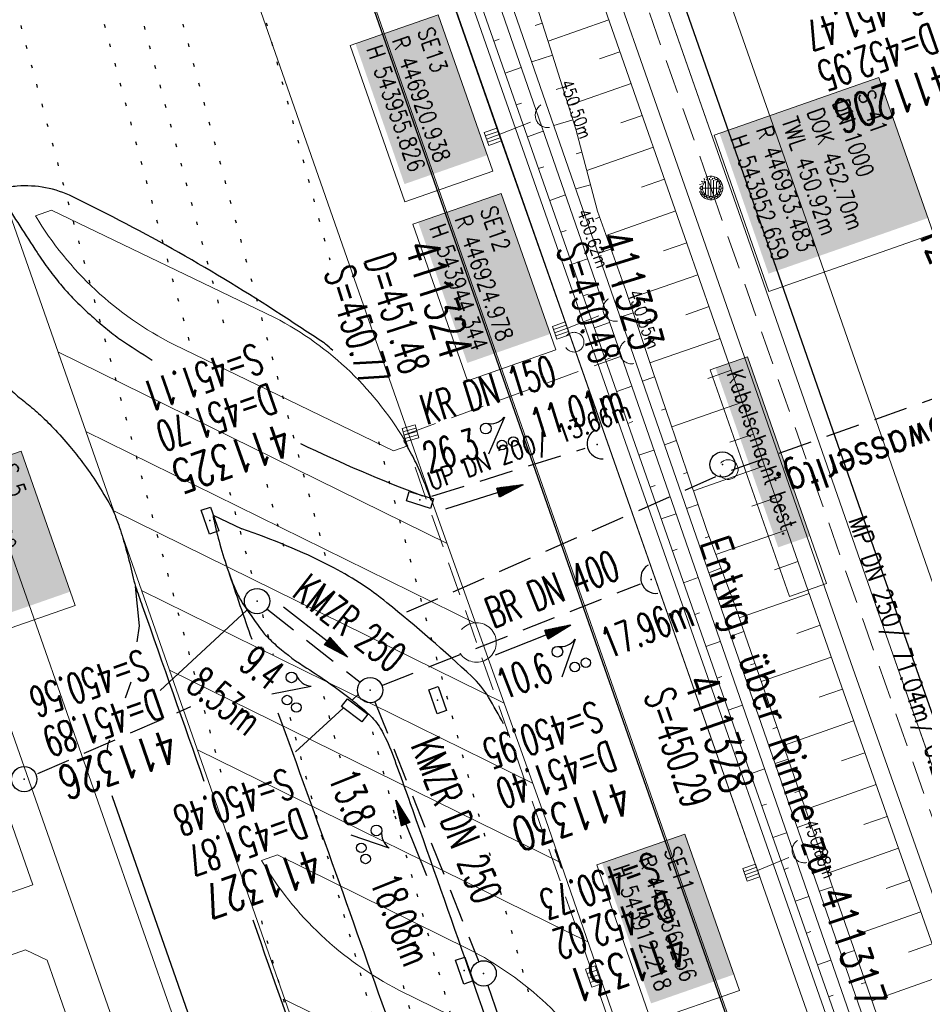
# Model space of a CAD drawing. Extents: x 446577 to 447240, y 443630 to 444842.
# Tile 18 of 71: x 446893 to 446946, y 443904 to 443962. Entities that reach past the tile are written whole.
import ezdxf
from ezdxf.enums import TextEntityAlignment as Align

# ---------------------------------------------------------------- set-up
doc = ezdxf.new("R2010")
doc.units = 0
doc.header["$LTSCALE"] = 2
doc.header["$MEASUREMENT"] = 0
for name, pattern in [('AUSGEZOGEN', [0]), ('GESTRICH-X2', [1.5, 1, -0.5]), ('PUNKTX2_STR', [0.6, 0.1, -0.5])]:
    doc.linetypes.add(name, pattern=pattern)
doc.layers.get('0').update_dxf_attribs({"linetype": 'AUSGEZOGEN'})
for name, color, linetype in [('Bahnachse', 7, 'CONTINUOUS'), ('Beschriftung', 7, 'CONTINUOUS'), ('FBR', 8, 'CONTINUOUS'), ('Gleisachsen', 7, 'CONTINUOUS'), ('GLOBAL', 7, 'CONTINUOUS'), ('Hintergrund', 7, 'CONTINUOUS'), ('Hintergrundplan', 7, 'CONTINUOUS'), ('Ingenieurbauwerke', 15, 'CONTINUOUS'), ('KANAL', 7, 'GESTRICH-X2'), ('PFEIL', 7, 'CONTINUOUS'), ('SCHACHTNR', 6, 'CONTINUOUS'), ('SCHLITZRINNE', 8, 'AUSGEZOGEN'), ('SCHMUTZWASSER', 30, 'GESTRICH-X2'), ('SCHRIFT', 7, 'AUSGEZOGEN'), ('SCHSYMBOL', 7, 'AUSGEZOGEN'), ('STRASSE', 8, 'CONTINUOUS'), ('TEXTO', 4, 'CONTINUOUS'), ('TEXTU', 4, 'CONTINUOUS')]:
    doc.layers.add(name, color=color, linetype=linetype)
doc.styles.add('11', font='txt_____.ttf', dxfattribs={"width": 0.8, "height": 1})
doc.styles.add('6', font='txt_____.ttf', dxfattribs={"width": 0.8, "height": 1})
doc.styles.add('8', font='txt_____.ttf', dxfattribs={"width": 0.8, "height": 1})
doc.styles.add('ROMANS', font='romans.shx', dxfattribs={"width": 0.8})

# ---------------------------------------------------------------- blocks, each defined once
blk = doc.blocks.new('30')
at = {"color": 0}
for p, q in [((-0.75, -0.29), (-0.75, 0.293)), ((-0.75, 0.293), (0.753, 0.293)), ((0.753, 0.293), (0.753, -0.29)), ((0.753, -0.29), (-0.75, -0.29))]:
    blk.add_line(p, q, dxfattribs=at)
blk.add_point((0, 0), dxfattribs=at)
blk = doc.blocks.new('42')
at = {"color": 0}
blk.add_arc((-0.025, -0.311), 0.91, 12.5363, 167.4637, dxfattribs=at)
blk.add_point((0, 0), dxfattribs=at)
blk = doc.blocks.new('PROM')
blk.add_line((1.566, 1.817), (0.019, 0.015))
for centre, radius in [((0.317, 1.51), 0.317), ((0.943, 0.291), 0.283), ((1.645, 0.287), 0.283)]:
    blk.add_circle(centre, radius)
blk.add_arc((0.992, 2.682), 1.033, 239.14139, 303.35492)
blk = doc.blocks.new('PFEIL2')
at = {"color": 0}
for p, q in [((0.88, 0.002), (-2.401, -0.012)), ((0.881, -0.271), (0.879, 0.276)), ((0.879, 0.276), (2.429, 0.009)), ((0.911, 0.27), (0.879, 0.265)), ((0.965, 0.261), (0.879, 0.246)), ((1.019, 0.252), (0.879, 0.228)), ((1.073, 0.242), (0.879, 0.209)), ((1.127, 0.233), (0.879, 0.191)), ((1.181, 0.224), (0.879, 0.172)), ((1.235, 0.214), (0.879, 0.154)), ((1.289, 0.205), (0.879, 0.135)), ((1.343, 0.196), (0.879, 0.117)), ((1.397, 0.187), (0.879, 0.098)), ((1.451, 0.177), (0.879, 0.08)), ((1.505, 0.168), (0.879, 0.061)), ((1.559, 0.159), (0.88, 0.043)), ((1.613, 0.149), (0.88, 0.024)), ((1.668, 0.14), (0.88, 0.006)), ((1.722, 0.131), (0.88, -0.013)), ((1.776, 0.121), (0.88, -0.031)), ((1.83, 0.112), (0.88, -0.05)), ((1.884, 0.103), (0.88, -0.068)), ((1.938, 0.094), (0.88, -0.087)), ((1.992, 0.084), (0.88, -0.105)), ((2.046, 0.075), (0.88, -0.124)), ((2.1, 0.066), (0.88, -0.142)), ((2.154, 0.056), (0.88, -0.161)), ((2.208, 0.047), (0.88, -0.179)), ((2.262, 0.038), (0.881, -0.198)), ((2.316, 0.029), (0.881, -0.216)), ((2.37, 0.019), (0.881, -0.235)), ((2.424, 0.01), (0.881, -0.253)), ((2.429, 0.009), (0.881, -0.271))]:
    blk.add_line(p, q, dxfattribs=at)
blk = doc.blocks.new('GST')
at = {"color": 0}
blk.add_circle((0, 0), 0.75, dxfattribs=at)
blk.add_point((0, 0), dxfattribs=at)
blk = doc.blocks.new('10')
blk.add_blockref('GST', (0, 0))
blk = doc.blocks.new('17')
blk.add_lwpolyline([(-0.755, -1.218), (0.748, -1.218), (0.748, -1.801), (-0.755, -1.801)], close=True)
blk.add_blockref('GST', (0, 0))
blk = doc.blocks.new('Schacht')
at = {"color": 18, "lineweight": 9, "true_color": 0x000000}
blk.add_circle((0, 0), 0.779, dxfattribs=at)
blk = doc.blocks.new('SK-quadrat Rand')
at = {"color": 18, "lineweight": 9, "true_color": 0x000000}
for p, q in [((-0.4, 0.8), (-0.4, 0)), ((-0.4, 0.8), (0.4, 0.8)), ((-0.2, 0.8), (-0.2, 0)), ((0, 0.8), (0, 0)), ((0.2, 0.8), (0.2, 0)), ((0.4, 0.8), (0.4, 0)), ((-0.4, 0), (0.4, 0))]:
    blk.add_line(p, q, dxfattribs=at)
blk = doc.blocks.new('SK-rechteck Mitt')
at = {"color": 18, "lineweight": 9, "true_color": 0x000000}
for p, q in [((-0.375, 0.2), (-0.375, -0.2)), ((-0.375, 0.2), (0.375, 0.2)), ((-0.1875, 0.2), (-0.1875, -0.2)), ((0, 0.2), (0, -0.2)), ((0.1875, 0.2), (0.1875, -0.2)), ((0.375, 0.2), (0.375, -0.2)), ((-0.375, -0.2), (0.375, -0.2))]:
    blk.add_line(p, q, dxfattribs=at)
blk = doc.blocks.new('Ein-_Auslauf')
at = {"color": 18, "lineweight": 9, "true_color": 0x000000}
blk.add_lwpolyline([(-0.700676, -0.583948, -0.816874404), (0.724419, -0.589597)], format="xyb", dxfattribs=at)
blk = doc.blocks.new('Muldenschacht')
at = {"color": 18, "lineweight": 9, "true_color": 0x000000}
for p, q in [((-0.215015, 0.669384), (-0.184082, 0.574183)), ((-0.096655, 0.595502), (-0.080293, 0.496748)), ((0.001513, 0.703679), (0.001513, 0.603579)), ((0.093794, 0.596447), (0.078414, 0.497536)), ((0.218041, 0.669384), (0.187109, 0.574183)), ((-0.599087, 0.002979), (-0.699187, 0.002979)), ((-0.569691, 0.188574), (-0.664892, 0.219507)), ((-0.492399, 0.083917), (-0.591181, 0.100105)), ((-0.484382, 0.356002), (-0.565365, 0.41484)), ((-0.444073, 0.230912), (-0.53319, 0.276499)), ((0.502013, 0.002979), (-0.498987, 0.002979)), ((0.474843, 0.165641), (-0.471817, 0.165641)), ((-0.350626, 0.358645), (-0.421053, 0.429778)), ((-0.351511, 0.488874), (-0.410348, 0.569857)), ((0.38186, 0.328304), (-0.378834, 0.328304)), ((-0.228204, 0.447647), (-0.274147, 0.536581)), ((0.001562, 0.503479), (0.001464, -0.497521)), ((0.271415, 0.539517), (0.226431, 0.450094)), ((0.413374, 0.569857), (0.354537, 0.488874)), ((0.425748, 0.42812), (0.355042, 0.357263)), ((0.447803, 0.22953), (0.537061, 0.27484)), ((0.568391, 0.41484), (0.487409, 0.356002)), ((0.4959, 0.080963), (0.594778, 0.096559)), ((0.572718, 0.188574), (0.667918, 0.219507)), ((0.602083, 0.008988), (0.702178, 0.00999)), ((-0.569691, -0.182617), (-0.664892, -0.21355)), ((-0.493148, -0.073251), (-0.59208, -0.088497)), ((-0.484382, -0.350045), (-0.565365, -0.408882)), ((-0.445326, -0.222488), (-0.534694, -0.267581)), ((0.474843, -0.159684), (-0.471817, -0.159684)), ((-0.352742, -0.35058), (-0.423593, -0.421292)), ((-0.351511, -0.482917), (-0.410348, -0.5639)), ((0.38186, -0.322346), (-0.378834, -0.322346)), ((-0.228006, -0.441793), (-0.273909, -0.530747)), ((-0.184082, -0.568226), (-0.215015, -0.663427)), ((-0.079489, -0.490923), (-0.095689, -0.589704)), ((0.079714, -0.491374), (0.095355, -0.590245)), ((0.187109, -0.568226), (0.218041, -0.663427)), ((0.271696, -0.533418), (0.226665, -0.444019)), ((0.354537, -0.482917), (0.413374, -0.5639)), ((0.426841, -0.421069), (0.355953, -0.350395)), ((0.446654, -0.225822), (0.535682, -0.271583)), ((0.487409, -0.350045), (0.568391, -0.408882)), ((0.496174, -0.073247), (0.595107, -0.088493)), ((0.572718, -0.182617), (0.667918, -0.21355)), ((0.001513, -0.597621), (0.001513, -0.697721))]:
    blk.add_line(p, q, dxfattribs=at)
for radius in [0.7007, 0.6006, 0.5005]:
    blk.add_circle((0.001513, 0.002979), radius, dxfattribs=at)

msp = doc.modelspace()

# ---------------------------------------------------------------- linework, layer by layer
at = {"layer": 'Bahnachse', "linetype": 'PUNKTX2_STR'}
for p, q in [((446897.613, 443970.97), (446905.063, 443943.165)), ((446907.371, 443934.549), (446908.447, 443930.532)), ((446910.734, 443921.999), (446911.765, 443918.15)), ((446915.451, 443904.836), (446923.554, 443875.95))]:
    msp.add_line(p, q, dxfattribs=at)
at = {"layer": 'Beschriftung', "color": 18, "lineweight": 9, "true_color": 0x000000}
for points in [[(446917.538, 443962.373), (446920.775, 443953.106), (446915.552, 443951.281), (446912.314, 443960.549), (446917.538, 443962.373)], [(446943.644, 443958.648), (446946.881, 443949.38), (446937.126, 443945.973), (446933.889, 443955.24), (446943.644, 443958.648)], [(446921.261, 443951.776), (446924.498, 443942.509), (446919.275, 443940.684), (446916.037, 443949.952), (446921.261, 443951.776)], [(446935.861, 443942.089), (446940.55, 443928.667), (446938.347, 443927.898), (446933.658, 443941.32), (446935.861, 443942.089)], [(446892.825, 443936.508), (446896.019, 443927.366), (446886.264, 443923.959), (446883.07, 443933.101), (446892.825, 443936.508)], [(446932.15, 443913.82), (446935.387, 443904.553), (446930.163, 443902.728), (446926.926, 443911.996), (446932.15, 443913.82)]]:
    msp.add_lwpolyline(points, close=True, dxfattribs=at)
at = {"layer": 'FBR'}
for points in [[(446906.283, 444163.064, 0.003557), (446913.219, 444136.335, 0.004717), (446918.783, 444116.265, 0.000024), (446923.206, 444100.879, 0.003676), (446923.236, 444100.778, 0.000171), (446925.25, 444094.15, 0.000048), (446932.443, 444070.518, 0.000065), (446938.908, 444049.294, 0.003486), (446939.03, 444048.902, 0.003745), (446939.222, 444048.317, 0.000068), (446950.069, 444016.112, 0.000011), (446956.461, 443997.144, 0.001698), (446956.504, 443997.019, 0.000349), (446956.714, 443996.41, 0.000013), (446962.54, 443979.58, 0.000005), (446967.365, 443965.643, 0.00002), (446968.622, 443962.013, 0.001124), (446976.568, 443939.234, -0.000431), (446996.335, 443882.82)], [(446925.215, 444042.892, 0.0017), (446930.243, 444027.436, 0.003935), (446936.907, 444007.707, 0.000126), (446946.647, 443979.626, 0.000195), (446952.953, 443961.485, 0.000026), (446968.558, 443916.655, 0.000443), (446969.471, 443914.039, 0.00013), (446975.672, 443896.342, -0.000046), (446981.167, 443880.67, -0.00001)], [(446892.223, 443940.113, 0.020227), (446893.008, 443939.446, -0.018977), (446893.847, 443938.738, -0.017488), (446894.727, 443937.877, -0.014667), (446895.709, 443936.785, -0.017448), (446896.455, 443935.839, -0.013756), (446897.325, 443934.583, -0.017608), (446898.099, 443933.3, -0.035159), (446898.417, 443932.62, -0.015015), (446898.697, 443931.822, -0.009743), (446899.066, 443930.573, -0.013189), (446899.415, 443929.157, 0.02745), (446899.602, 443928.482, 0.003274), (446899.997, 443927.335, 0.000024), (446903.648, 443916.955, 0.000142)], [(446911.284, 443942.472, 0.010796), (446910.847, 443942.857, 0.029271), (446910.726, 443942.947, 0.001472), (446908.222, 443944.589, 0.031019), (446895.873, 443951.583, 0.133381), (446892.576, 443952.211, 0.057165), (446891.664, 443952.034, 0.409789), (446891.593, 443951.901, 0.054945), (446891.793, 443951.427, 0.015405), (446892.735, 443949.859, 0.001115), (446893.757, 443948.278, 0.006258), (446893.943, 443947.999, 0.012458), (446894.643, 443947.03, 0.014021), (446895.31, 443946.204, 0.018363), (446895.939, 443945.52, 0.012859), (446896.897, 443944.601, 0.011664), (446897.716, 443943.889, 0.011059), (446898.613, 443943.178, 0.018655), (446898.699, 443943.117, 0.000445), (446900.577, 443941.907, 0.027772)], [(446909.369, 443936.961, 0.020469), (446916.603, 443933.856)], [(446917.117, 443933.584, 0.016319), (446916.401, 443935.413, 0.027394), (446915.88, 443936.461, 0.001357), (446915.489, 443937.146, 0.021818)], [(446904.187, 443932.717, 0.002502), (446904.221, 443932.481, 0.018117), (446904.227, 443932.449, 0.013937), (446904.597, 443930.992, 0.012403), (446905.098, 443929.378, 0.00285), (446906.481, 443925.362, -0.002156)], [(446921.404, 443920.348, 0.011653), (446920.513, 443921.932, 0.071691), (446919.532, 443923.147, 0.016707), (446914.498, 443927.52, 0.052871), (446911.116, 443929.717, 0.037612), (446905.892, 443931.897)], [(446905.098, 443929.378, 0.025468), (446905.633, 443928.057, 0.041972), (446906.063, 443927.305, 0.006944), (446907.076, 443925.878, 0.034156), (446907.305, 443925.606, 0.011276), (446907.657, 443925.257, 0.011021), (446908.033, 443924.917, 0.038488), (446909.751, 443923.646, -0.02626), (446912.312, 443921.847, -0.007183), (446913.048, 443921.253, -0.013642), (446913.422, 443920.924, -0.071228), (446914.099, 443920.088, -0.046755), (446914.802, 443918.612, -0.002754), (446916.007, 443915.267, -0.000977), (446919.331, 443905.818, 0.000001), (446922.499, 443896.756, 0.000003), (446925.908, 443887.005, 0.000075), (446930.593, 443873.612, -0.000007), (446930.629, 443873.507, -0.041036)], [(446908.036, 443921.012, -0.002085), (446914.822, 443902.04, -0.000356), (446925.144, 443872.73, -0.005768)], [(446924.858, 443911.775, 0.000118), (446924.463, 443912.913, 0.025648)], [(446906.542, 443908.728, 0.00005), (446914.046, 443887.41, 0.000142), (446919.501, 443871.93, -0.002446)]]:
    msp.add_lwpolyline(points, format="xyb", dxfattribs=at)
for points in [[(446940.828, 443885.326), (446925.765, 443928.32), (446907.604, 443980.159), (446901.814, 443996.775)], [(446899.698, 443925.2), (446899.827, 443926.16), (446899.602, 443928.482)], [(446899.003, 443921.886), (446899.33, 443922.836)], [(446897.919, 443918.739), (446897.968, 443919.158), (446898.064, 443919.403)], [(446910.106, 443882.099), (446898.23, 443916.033), (446898.216, 443916.093)]]:
    msp.add_lwpolyline(points, dxfattribs=at)
at = {"layer": 'FBR', "flags": 128}
for points in [[(446922.792, 443989.681), (446926.871, 443977.886), (446931.015, 443966.084), (446935.147, 443954.264), (446939.223, 443942.585), (446943.33, 443930.794), (446947.457, 443919.088), (446951.592, 443907.277), (446954.489, 443899.038)], [(446904.187, 443932.717), (446905.892, 443931.897)]]:
    msp.add_lwpolyline(points, dxfattribs=at)
at = {"layer": 'Gleisachsen', "color": 8, "linetype": 'PUNKTX2_STR'}
for p, q in [((446889.972, 444008.181), (446910.865, 443930.204)), ((446885.625, 444007.016), (446902.862, 443942.686)), ((446905.166, 443934.086), (446906.679, 443928.439)), ((446907.11, 443926.829), (446907.747, 443924.454)), ((446908.743, 443920.737), (446910.624, 443913.716)), ((446913.63, 443919.882), (446914.97, 443914.881))]:
    msp.add_line(p, q, dxfattribs=at)
at = {"layer": 'Gleisachsen', "color": 8, "linetype": 'PUNKTX2_STR', "flags": 128}
for points in [[(446914.963, 443914.906), (446918.627, 443901.847)], [(446910.631, 443913.691), (446922.236, 443872.318), (446922.948, 443869.781)]]:
    msp.add_lwpolyline(points, dxfattribs=at)
at = {"layer": 'GLOBAL', "color": 92, "lineweight": 9, "true_color": 0x00b400}
msp.add_polyline3d([(446936.465, 443911.661, 451.406), (446925.168, 443943.82, 0), (446921.128, 443955.302, 451.048), (446917.112, 443966.787, 450.955), (446913.407, 443977.381, 450.876), (446909.427, 443988.759, 450.797), (446905.663, 443999.469, 450.709), (446901.523, 444011.244, 450.639), (446895.884, 444044.616, 451.449)], dxfattribs=at)
at = {"layer": 'Hintergrund', "color": 254, "lineweight": 18, "true_color": 0xcccccc}
for p, q in [((446879.918, 443985.394), (446931.835, 443837.316)), ((446927.645, 443962.067), (446924.041, 443960.806)), ((446923.7, 443961.872), (446923.274, 443961.736)), ((446881.539, 443960.923), (446926.816, 443831.687)), ((446920.835, 443960.803), (446921.155, 443960.915)), ((446928.306, 443960.179), (446927.085, 443959.752)), ((446924.307, 443959.966), (446923.076, 443959.58)), ((446921.496, 443958.915), (446922.449, 443959.249)), ((446924.906, 443958.058), (446924.515, 443957.935)), ((446928.966, 443958.291), (446925.242, 443956.989)), ((446922.158, 443957.028), (446922.474, 443957.139)), ((446925.505, 443956.15), (446924.387, 443955.799)), ((446929.626, 443956.403), (446928.357, 443955.959)), ((446922.819, 443955.14), (446923.761, 443955.47)), ((446930.286, 443954.515), (446926.332, 443953.133)), ((446926.043, 443954.224), (446925.704, 443954.134)), ((446923.48, 443953.253), (446923.792, 443953.362)), ((446930.947, 443952.628), (446929.58, 443952.15)), ((446926.555, 443952.291), (446925.685, 443952.06)), ((446924.142, 443951.365), (446925.072, 443951.691)), ((446927.099, 443950.367), (446926.853, 443950.28)), ((446931.607, 443950.74), (446927.48, 443949.296)), ((446924.803, 443949.478), (446925.111, 443949.586)), ((446927.769, 443948.483), (446927.018, 443948.216)), ((446932.267, 443948.852), (446930.895, 443948.372)), ((446925.464, 443947.59), (446926.383, 443947.912)), ((446932.925, 443946.963), (446928.809, 443945.528)), ((446928.439, 443946.598), (446928.184, 443946.508)), ((446926.126, 443945.703), (446926.43, 443945.809)), ((446933.584, 443945.075), (446932.203, 443944.593)), ((446929.083, 443944.705), (446928.324, 443944.452)), ((446926.787, 443943.815), (446927.694, 443944.133)), ((446929.716, 443942.808), (446929.47, 443942.726)), ((446934.242, 443943.186), (446930.074, 443941.733)), ((446894.994, 443942.393), (446918.066, 443931.035)), ((446927.448, 443941.928), (446927.749, 443942.033)), ((446930.352, 443940.911), (446929.638, 443940.665)), ((446934.9, 443941.298), (446933.507, 443940.812)), ((446928.11, 443940.04), (446929.005, 443940.354)), ((446935.559, 443939.409), (446931.373, 443937.95)), ((446931.004, 443939.021), (446930.767, 443938.939)), ((446928.771, 443938.153), (446929.067, 443938.257)), ((446896.647, 443937.678), (446919.754, 443926.303)), ((446936.217, 443937.52), (446934.818, 443937.033)), ((446914.878, 443936.523), (446915.729, 443936.831)), ((446931.656, 443937.13), (446930.949, 443936.886)), ((446929.432, 443936.265), (446930.316, 443936.575)), ((446932.297, 443935.236), (446932.066, 443935.158)), ((446936.875, 443935.632), (446932.658, 443934.162)), ((446930.094, 443934.378), (446930.386, 443934.48)), ((446932.934, 443933.34), (446932.258, 443933.113)), ((446937.534, 443933.743), (446936.121, 443933.251)), ((446898.3, 443932.963), (446921.442, 443921.571)), ((446930.755, 443932.49), (446931.627, 443932.796)), ((446938.192, 443931.855), (446933.986, 443930.389)), ((446933.585, 443931.449), (446933.364, 443931.365)), ((446931.416, 443930.603), (446931.705, 443930.704)), ((446938.85, 443929.966), (446937.465, 443929.483)), ((446934.293, 443929.578), (446933.578, 443929.308)), ((446932.077, 443928.715), (446932.938, 443929.017)), ((446899.953, 443928.248), (446923.13, 443916.839)), ((446939.509, 443928.078), (446935.378, 443926.638)), ((446935.001, 443927.708), (446934.745, 443927.611)), ((446932.739, 443926.828), (446933.024, 443926.928)), ((446935.649, 443925.816), (446934.882, 443925.55)), ((446940.167, 443926.189), (446938.785, 443925.707)), ((446933.4, 443924.94), (446934.249, 443925.238)), ((446940.825, 443924.301), (446936.677, 443922.854)), ((446901.607, 443923.533), (446924.783, 443912.124)), ((446936.304, 443923.927), (446936.049, 443923.838)), ((446934.061, 443923.053), (446934.342, 443923.151)), ((446941.488, 443922.414), (446940.104, 443921.926)), ((446936.96, 443922.037), (446936.193, 443921.771)), ((446934.723, 443921.165), (446935.56, 443921.459)), ((446942.152, 443920.527), (446937.992, 443919.062)), ((446937.616, 443920.148), (446937.36, 443920.059)), ((446935.384, 443919.278), (446935.661, 443919.375)), ((446903.26, 443918.818), (446926.407, 443907.423)), ((446938.271, 443918.258), (446937.504, 443917.992)), ((446942.817, 443918.641), (446941.427, 443918.151)), ((446936.045, 443917.39), (446936.871, 443917.68)), ((446943.482, 443916.755), (446939.303, 443915.282)), ((446938.927, 443916.369), (446938.671, 443916.28)), ((446936.707, 443915.503), (446936.98, 443915.599)), ((446944.146, 443914.868), (446942.751, 443914.376)), ((446939.582, 443914.479), (446938.815, 443914.213)), ((446937.368, 443913.615), (446938.182, 443913.901)), ((446944.811, 443912.982), (446940.615, 443911.503)), ((446940.238, 443912.59), (446939.982, 443912.501)), ((446938.029, 443911.728), (446938.299, 443911.822)), ((446940.893, 443910.7), (446940.126, 443910.434)), ((446945.476, 443911.096), (446944.074, 443910.602)), ((446938.691, 443909.84), (446939.493, 443910.122)), ((446941.549, 443908.811), (446941.293, 443908.722)), ((446946.14, 443909.209), (446941.926, 443907.724)), ((446939.352, 443907.953), (446939.617, 443908.046)), ((446946.805, 443907.323), (446945.397, 443906.827)), ((446885.529, 443904.31), (446893.079, 443906.955)), ((446893.079, 443906.955), (446894.354, 443906.342)), ((446942.204, 443906.921), (446941.437, 443906.655)), ((446894.354, 443906.342), (446896.472, 443900.291)), ((446940.013, 443906.065), (446940.804, 443906.343)), ((446947.469, 443905.437), (446943.237, 443903.945)), ((446942.86, 443905.032), (446942.604, 443904.943)), ((446940.674, 443904.178), (446940.936, 443904.27)), ((446908.455, 443904.001), (446931.512, 443892.649))]:
    msp.add_line(p, q, dxfattribs=at)
for points in [[(446900.4, 444054.638), (446903.779, 444043.697), (446911.695, 444019.287), (446919.609, 443995.868), (446927.249, 443973.805), (446935.598, 443949.929), (446944.354, 443924.81), (446951.042, 443905.828), (446961.567, 443875.758), (446970.281, 443850.953), (446977.156, 443831.141), (446984.963, 443808.896), (446986.454, 443804.637)], [(446897.056, 444053.605), (446900.442, 444042.641), (446908.372, 444018.187), (446916.297, 443994.735), (446923.943, 443972.654), (446932.294, 443948.774), (446941.051, 443923.653), (446947.74, 443904.668), (446958.264, 443874.6), (446966.976, 443849.799), (446973.851, 443829.987), (446981.661, 443807.737), (446983.15, 443803.481)], [(446898.011, 444053.9), (446901.395, 444042.943), (446909.321, 444018.501), (446917.243, 443995.058), (446924.887, 443972.983), (446933.238, 443949.104), (446941.995, 443923.984), (446948.684, 443905), (446959.208, 443874.931), (446967.921, 443850.129), (446974.795, 443830.317), (446982.604, 443808.068), (446984.094, 443803.812)], [(446893.025, 444031.887), (446895.882, 444030.513), (446969.598, 443820.112), (446967.911, 443816.68)], [(446914.116, 443942.279), (446916.908, 443934.338), (446917.26, 443933.295)], [(446917.26, 443933.295), (446923.887, 443914.717), (446933.958, 443885.571), (446939.25, 443870.335), (446945.45, 443852.689), (446946.949, 443848.355), (446951.404, 443835.683), (446958.188, 443816.242), (446958.62, 443815.011)]]:
    msp.add_lwpolyline(points, dxfattribs=at)
for points in [[(446890.939, 444034.995, -0.42086), (446890.708, 444035.656), (446891.162, 444035.815, -0.401798), (446898.37, 444032.55, -0.019269), (446898.518, 444032.135), (446901.858, 444021.384), (446903.381, 444016.626), (446904.951, 444011.886), (446906.569, 444007.16), (446944.261, 443898.514), (446957.371, 443860.723), (446959.01, 443855.999), (446960.653, 443851.278), (446962.3, 443846.557), (446963.949, 443841.837), (446965.602, 443837.119), (446967.259, 443832.401), (446971.826, 443819.399, -0.068029), (446972.95, 443813.906, -0.048999), (446972.821, 443809.861, 0.113451), (446973.74, 443800.844), (446974.005, 443800.128)], [(446887.998, 444035.855, -0.019083), (446889.67, 444031.608), (446966.999, 443810.897)], [(446887.998, 444035.855, 0.213062), (446891.618, 444032.564, -0.23303), (446895.405, 444028.849), (446968.148, 443821.225, -0.227664), (446967.574, 443816.061, 0.227694), (446966.999, 443810.897)], [(446973.349, 443799.885), (446973.08, 443800.61, -0.113568), (446972.127, 443809.952, 0.117419), (446971.165, 443819.167), (446966.599, 443832.169), (446964.942, 443836.887), (446963.288, 443841.606), (446961.639, 443846.326), (446959.992, 443851.047), (446958.349, 443855.769), (446956.71, 443860.493), (446943.6, 443898.284), (446905.907, 444006.932), (446904.288, 444011.662), (446902.715, 444016.409), (446901.19, 444021.173), (446897.85, 444031.928, 0.424353), (446891.428, 444035.166), (446890.939, 444034.995)], [(446972.327, 443799.54), (446971.817, 443801.014, -0.118953), (446970.944, 443810.837, 0.125853), (446970.139, 443820.08), (446895.836, 444032.155, 0.414457), (446892.006, 444033.994, -0.054822), (446891.651, 444033.929, -0.20187), (446890.439, 444034.34)], [(446922.662, 443965.119), (446924.185, 443960.355), (446925.683, 443955.582), (446926.968, 443950.734), (446928.644, 443946.023), (446930.225, 443941.279), (446931.855, 443936.553), (446933.447, 443931.812), (446935.218, 443927.135), (446935.546, 443926.113), (446945.027, 443898.784), (446958.137, 443860.993), (446959.776, 443856.269), (446961.419, 443851.547), (446963.066, 443846.826), (446964.715, 443842.106), (446965.694, 443839.315), (446966.531, 443837.444), (446968.269, 443832.754), (446974.976, 443814.041, -0.048938)], [(446925.266, 443836.113, 0.198918), (446923.735, 443837.824), (446921.575, 443838.863, -0.198913), (446920.045, 443840.575), (446880.221, 443954.239, -0.19891), (446880.349, 443956.531), (446881.39, 443958.695, 0.198722), (446881.518, 443960.987)], [(446915.726, 443936.83, 0.144445), (446907.838, 443944.433), (446894.615, 443950.788), (446893.672, 443950.451)], [(446893.673, 443950.451, 0.142623), (446901.859, 443942.833), (446914.878, 443936.523)], [(446907.068, 443912.246, 0.142623), (446915.207, 443904.578), (446926.517, 443899.009), (446927.466, 443899.346, 0.142623), (446919.33, 443907.006), (446908.012, 443912.578), (446907.067, 443912.247)]]:
    msp.add_lwpolyline(points, format="xyb", dxfattribs=at)
msp.add_lwpolyline([(446878.003, 443920.768), (446888.715, 443924.52), (446893.515, 443910.816), (446882.803, 443907.064), (446878.003, 443920.768)], close=True, dxfattribs=at)
at = {"layer": 'Hintergrundplan', "color": 254, "lineweight": 18, "true_color": 0xcccccc}
for p, q in [((446889.296, 444013.326), (446914.116, 443942.279)), ((446879.918, 443985.394), (446931.835, 443837.316)), ((446927.249, 443973.805), (446935.598, 443949.929)), ((446927.645, 443962.067), (446924.041, 443960.806)), ((446923.7, 443961.872), (446923.274, 443961.736)), ((446881.539, 443960.923), (446926.816, 443831.687)), ((446920.835, 443960.803), (446921.155, 443960.915)), ((446928.306, 443960.179), (446927.085, 443959.752)), ((446924.307, 443959.966), (446923.076, 443959.58)), ((446921.496, 443958.915), (446922.449, 443959.249)), ((446924.906, 443958.058), (446924.515, 443957.935)), ((446928.966, 443958.291), (446925.242, 443956.989)), ((446922.158, 443957.028), (446922.474, 443957.139)), ((446925.505, 443956.15), (446924.387, 443955.799)), ((446929.626, 443956.403), (446928.357, 443955.959)), ((446922.819, 443955.14), (446923.761, 443955.47)), ((446930.286, 443954.515), (446926.332, 443953.133)), ((446926.043, 443954.224), (446925.704, 443954.134)), ((446923.48, 443953.253), (446923.792, 443953.362)), ((446930.947, 443952.628), (446929.58, 443952.15)), ((446926.555, 443952.291), (446925.685, 443952.06)), ((446924.142, 443951.365), (446925.072, 443951.691)), ((446927.099, 443950.367), (446926.853, 443950.28)), ((446931.607, 443950.74), (446927.48, 443949.296)), ((446935.598, 443949.929), (446944.354, 443924.81)), ((446924.803, 443949.478), (446925.111, 443949.586)), ((446927.769, 443948.483), (446927.018, 443948.216)), ((446932.267, 443948.852), (446930.895, 443948.372)), ((446925.464, 443947.59), (446926.383, 443947.912)), ((446932.925, 443946.963), (446928.809, 443945.528)), ((446928.439, 443946.598), (446928.184, 443946.508)), ((446926.126, 443945.703), (446926.43, 443945.809)), ((446933.584, 443945.075), (446932.203, 443944.593)), ((446929.083, 443944.705), (446928.324, 443944.452)), ((446926.787, 443943.815), (446927.694, 443944.133)), ((446929.716, 443942.808), (446929.47, 443942.726)), ((446934.242, 443943.186), (446930.074, 443941.733)), ((446894.994, 443942.393), (446918.066, 443931.035)), ((446927.448, 443941.928), (446927.749, 443942.033)), ((446930.352, 443940.911), (446929.638, 443940.665)), ((446934.9, 443941.298), (446933.507, 443940.812)), ((446928.11, 443940.04), (446929.005, 443940.354)), ((446935.559, 443939.409), (446931.373, 443937.95)), ((446931.004, 443939.021), (446930.767, 443938.939)), ((446928.771, 443938.153), (446929.067, 443938.257)), ((446896.647, 443937.678), (446919.754, 443926.303)), ((446936.217, 443937.52), (446934.818, 443937.033)), ((446914.878, 443936.523), (446915.729, 443936.831)), ((446931.656, 443937.13), (446930.949, 443936.886)), ((446929.432, 443936.265), (446930.316, 443936.575)), ((446932.297, 443935.236), (446932.066, 443935.158)), ((446936.875, 443935.632), (446932.658, 443934.162)), ((446930.094, 443934.378), (446930.386, 443934.48)), ((446932.934, 443933.34), (446932.258, 443933.113)), ((446937.534, 443933.743), (446936.121, 443933.251)), ((446898.3, 443932.963), (446921.442, 443921.571)), ((446930.755, 443932.49), (446931.627, 443932.796)), ((446938.192, 443931.855), (446933.986, 443930.389)), ((446933.585, 443931.449), (446933.364, 443931.365)), ((446931.416, 443930.603), (446931.705, 443930.704)), ((446938.85, 443929.966), (446937.465, 443929.483)), ((446934.293, 443929.578), (446933.578, 443929.308)), ((446932.077, 443928.715), (446932.938, 443929.017)), ((446899.953, 443928.248), (446923.13, 443916.839)), ((446939.509, 443928.078), (446935.378, 443926.638)), ((446935.001, 443927.708), (446934.745, 443927.611)), ((446932.739, 443926.828), (446933.024, 443926.928)), ((446935.649, 443925.816), (446934.882, 443925.55)), ((446940.167, 443926.189), (446938.785, 443925.707)), ((446933.4, 443924.94), (446934.249, 443925.238)), ((446944.354, 443924.81), (446951.042, 443905.828)), ((446940.825, 443924.301), (446936.677, 443922.854)), ((446901.607, 443923.533), (446924.783, 443912.124)), ((446936.304, 443923.927), (446936.049, 443923.838)), ((446934.061, 443923.053), (446934.342, 443923.151)), ((446941.488, 443922.414), (446940.104, 443921.926)), ((446936.96, 443922.037), (446936.193, 443921.771)), ((446934.723, 443921.165), (446935.56, 443921.459)), ((446942.152, 443920.527), (446937.992, 443919.062)), ((446937.616, 443920.148), (446937.36, 443920.059)), ((446935.384, 443919.278), (446935.661, 443919.375)), ((446903.26, 443918.818), (446926.407, 443907.423)), ((446938.271, 443918.258), (446937.504, 443917.992)), ((446942.817, 443918.641), (446941.427, 443918.151)), ((446936.045, 443917.39), (446936.871, 443917.68)), ((446943.482, 443916.755), (446939.303, 443915.282)), ((446938.927, 443916.369), (446938.671, 443916.28)), ((446936.707, 443915.503), (446936.98, 443915.599)), ((446944.146, 443914.868), (446942.751, 443914.376)), ((446939.582, 443914.479), (446938.815, 443914.213)), ((446937.368, 443913.615), (446938.182, 443913.901)), ((446944.811, 443912.982), (446940.615, 443911.503)), ((446940.238, 443912.59), (446939.982, 443912.501)), ((446938.029, 443911.728), (446938.299, 443911.822)), ((446940.893, 443910.7), (446940.126, 443910.434)), ((446945.476, 443911.096), (446944.074, 443910.602)), ((446938.691, 443909.84), (446939.493, 443910.122)), ((446941.549, 443908.811), (446941.293, 443908.722)), ((446946.14, 443909.209), (446941.926, 443907.724)), ((446939.352, 443907.953), (446939.617, 443908.046)), ((446946.805, 443907.323), (446945.397, 443906.827)), ((446885.529, 443904.31), (446893.079, 443906.955)), ((446893.079, 443906.955), (446894.354, 443906.342)), ((446942.204, 443906.921), (446941.437, 443906.655)), ((446894.354, 443906.342), (446896.472, 443900.291)), ((446940.013, 443906.065), (446940.804, 443906.343)), ((446947.469, 443905.437), (446943.237, 443903.945)), ((446942.86, 443905.032), (446942.604, 443904.943)), ((446940.674, 443904.178), (446940.936, 443904.27)), ((446908.455, 443904.001), (446931.512, 443892.649))]:
    msp.add_line(p, q, dxfattribs=at)
for points in [[(446868.328, 444185.205), (446873.111, 444166.018), (446874.985, 444158.358), (446879.927, 444139.165), (446884.494, 444122.164), (446890.427, 444100.813), (446894.261, 444087.543), (446899.453, 444069.992), (446907.235, 444044.791), (446915.136, 444020.426), (446923.039, 443997.041), (446930.672, 443974.996), (446939.02, 443951.126), (446947.775, 443926.009), (446954.463, 443907.029), (446964.988, 443876.958), (446973.703, 443852.147), (446980.578, 443832.335), (446988.384, 443810.097), (446997.262, 443784.726), (447004.735, 443762.992), (447021.28, 443716.04)], [(446897.056, 444053.605), (446900.442, 444042.641), (446908.372, 444018.187), (446916.297, 443994.735), (446923.943, 443972.654), (446932.294, 443948.774), (446941.051, 443923.653), (446947.74, 443904.668), (446958.264, 443874.6), (446966.976, 443849.799), (446973.851, 443829.987), (446981.661, 443807.737), (446983.15, 443803.481)], [(446898.011, 444053.9), (446901.395, 444042.943), (446909.321, 444018.501), (446917.243, 443995.058), (446924.887, 443972.983), (446933.238, 443949.104), (446941.995, 443923.984), (446948.684, 443905), (446959.208, 443874.931), (446967.921, 443850.129), (446974.795, 443830.317), (446982.604, 443808.068), (446984.094, 443803.812)], [(446893.025, 444031.887), (446895.882, 444030.513), (446969.598, 443820.112), (446967.911, 443816.68)], [(446914.116, 443942.279), (446916.908, 443934.338), (446917.26, 443933.295)], [(446917.26, 443933.295), (446923.887, 443914.717), (446933.958, 443885.571), (446939.25, 443870.335), (446945.45, 443852.689), (446946.949, 443848.355), (446951.404, 443835.683), (446958.188, 443816.242), (446958.62, 443815.011)]]:
    msp.add_lwpolyline(points, dxfattribs=at)
for points in [[(446890.939, 444034.995, -0.42086), (446890.708, 444035.656), (446891.162, 444035.815, -0.401798), (446898.37, 444032.55, -0.019269), (446898.518, 444032.135), (446901.858, 444021.384), (446903.381, 444016.626), (446904.951, 444011.886), (446906.569, 444007.16), (446944.261, 443898.514), (446957.371, 443860.723), (446959.01, 443855.999), (446960.653, 443851.278), (446962.3, 443846.557), (446963.949, 443841.837), (446965.602, 443837.119), (446967.259, 443832.401), (446971.826, 443819.399, -0.068029), (446972.95, 443813.906, -0.048999), (446972.821, 443809.861, 0.113451), (446973.74, 443800.844), (446974.005, 443800.128)], [(446887.998, 444035.855, -0.019083), (446889.67, 444031.608), (446966.999, 443810.897)], [(446887.998, 444035.855, 0.213062), (446891.618, 444032.564, -0.23303), (446895.405, 444028.849), (446968.148, 443821.225, -0.227664), (446967.574, 443816.061, 0.227694), (446966.999, 443810.897)], [(446973.349, 443799.885), (446973.08, 443800.61, -0.113568), (446972.127, 443809.952, 0.117419), (446971.165, 443819.167), (446966.599, 443832.169), (446964.942, 443836.887), (446963.288, 443841.606), (446961.639, 443846.326), (446959.992, 443851.047), (446958.349, 443855.769), (446956.71, 443860.493), (446943.6, 443898.284), (446905.907, 444006.932), (446904.288, 444011.662), (446902.715, 444016.409), (446901.19, 444021.173), (446897.85, 444031.928, 0.424353), (446891.428, 444035.166), (446890.939, 444034.995)], [(446972.327, 443799.54), (446971.817, 443801.014, -0.118953), (446970.944, 443810.837, 0.125853), (446970.139, 443820.08), (446895.836, 444032.155, 0.414457), (446892.006, 444033.994, -0.054822), (446891.651, 444033.929, -0.20187), (446890.439, 444034.34)], [(446922.662, 443965.119), (446924.185, 443960.355), (446925.683, 443955.582), (446926.968, 443950.734), (446928.644, 443946.023), (446930.225, 443941.279), (446931.855, 443936.553), (446933.447, 443931.812), (446935.218, 443927.135), (446935.546, 443926.113), (446945.027, 443898.784), (446958.137, 443860.993), (446959.776, 443856.269), (446961.419, 443851.547), (446963.066, 443846.826), (446964.715, 443842.106), (446965.694, 443839.315), (446966.531, 443837.444), (446968.269, 443832.754), (446974.976, 443814.041, -0.048938)], [(446925.266, 443836.113, 0.198918), (446923.735, 443837.824), (446921.575, 443838.863, -0.198913), (446920.045, 443840.575), (446880.221, 443954.239, -0.19891), (446880.349, 443956.531), (446881.39, 443958.695, 0.198722), (446881.518, 443960.987)], [(446915.726, 443936.83, 0.144445), (446907.838, 443944.433), (446894.615, 443950.788), (446893.672, 443950.451)], [(446893.673, 443950.451, 0.142623), (446901.859, 443942.833), (446914.878, 443936.523)], [(446907.068, 443912.246, 0.142623), (446915.207, 443904.578), (446926.517, 443899.009), (446927.466, 443899.346, 0.142623), (446919.33, 443907.006), (446908.012, 443912.578), (446907.067, 443912.247)]]:
    msp.add_lwpolyline(points, format="xyb", dxfattribs=at)
msp.add_lwpolyline([(446878.003, 443920.768), (446888.715, 443924.52), (446893.515, 443910.816), (446882.803, 443907.064), (446878.003, 443920.768)], close=True, dxfattribs=at)
at = {"layer": 'Ingenieurbauwerke', "color": 8, "linetype": 'PUNKTX2_STR'}
for p, q in [((446894.608, 444009.423), (446911.11, 443947.837)), ((446880.989, 444005.774), (446904.689, 443917.318)), ((446913.993, 443937.074), (446919.607, 443916.123))]:
    msp.add_line(p, q, dxfattribs=at)
at = {"layer": 'Ingenieurbauwerke', "color": 8, "linetype": 'PUNKTX2_STR', "flags": 128}
for points in [[(446919.585, 443916.202), (446922.874, 443904.477)], [(446907.053, 443908.674), (446917.442, 443871.638), (446921.498, 443857.179)]]:
    msp.add_lwpolyline(points, dxfattribs=at)
at = {"layer": 'KANAL', "color": 92, "lineweight": 9, "true_color": 0x00b400}
for p, q in [((446921.147, 443955.269, 451.048), (446923.337, 443956.133, 450.501)), ((446925.198, 443943.79, 451.145), (446927.353, 443944.652, 450.623)), ((446915.497, 443937.459, 451.44), (446928.33, 443942.127, 450.546)), ((446936.465, 443911.661, 451.406), (446938.566, 443912.548, 450.884))]:
    msp.add_line(p, q, dxfattribs=at)
at = {"layer": 'KANAL'}
for p, q in [((446917.156, 443933.844), (446926.25, 443936.688)), ((446914.188, 443922.625), (446929.531, 443928.656)), ((446907.375, 443927.156), (446912.906, 443922.813)), ((446913.781, 443921.656), (446919.938, 443906.25)), ((446920.469, 443904.844), (446926.5, 443887.313))]:
    msp.add_line(p, q, dxfattribs=at)
at = {"layer": 'KANAL', "color": 92, "lineweight": 9, "true_color": 0x00b400}
for points in [[(446957.281, 443885.093, 452.86), (446933.692, 443952.102, 452.709), (446917.405, 443998.576, 452.498), (446901.437, 444046.788, 451.974)], [(446955.32, 443823.793, 452.434), (446947.553, 443845.964, 452.202), (446940.624, 443865.749, 452.032), (446933.662, 443885.597, 451.877), (446926.736, 443905.38, 451.706), (446919.807, 443925.17, 451.543), (446915.497, 443937.459, 451.44)]]:
    msp.add_polyline3d(points, dxfattribs=at)
at = {"layer": 'SCHACHTNR'}
for p, q in [((446906.199, 443927.08), (446901.054, 443922.322)), ((446912.793, 443922.086), (446912.459, 443921.782)), ((446911.898, 443921.271), (446909.07, 443918.694))]:
    msp.add_line(p, q, dxfattribs=at)
at = {"layer": 'SCHLITZRINNE'}
for points in [[(446918.666, 444051.482, 0.001942), (446927.717, 444023.784, 0.002834), (446934.101, 444004.864, 0.000005), (446941.432, 443983.537, 0.000867), (446941.474, 443983.415, 0.000084), (446947.849, 443965.085, 0.000199), (446950.544, 443957.352, 0.000027), (446955.553, 443942.997, 0.000044), (446958.667, 443934.078, 0.000101), (446962.051, 443924.393, 0.000084), (446966.153, 443912.669, 0.000975), (446970.092, 443901.486, -0.001001), (446974.031, 443890.303, -0.000525), (446977.569, 443880.16, 0.000574)], [(446933.795, 444004.054, 0.000005), (446940.909, 443983.358, 0.000867), (446940.952, 443983.234, 0.000084), (446947.327, 443964.903, 0.000179), (446949.757, 443957.93, 0.000027)]]:
    msp.add_lwpolyline(points, format="xyb", dxfattribs=at)
at = {"layer": 'SCHLITZRINNE', "flags": 128}
msp.add_lwpolyline([(446918.666, 444051.482, 0.001942), (446927.717, 444023.784, 0.002834), (446934.101, 444004.864, 0.000005), (446941.432, 443983.537, 0.000867), (446941.474, 443983.415, 0.000084), (446947.849, 443965.085, 0.000199), (446950.544, 443957.352, 0.000027), (446955.553, 443942.997, 0.000044), (446958.667, 443934.078, 0.000101), (446962.051, 443924.393, 0.000084), (446966.153, 443912.669, 0.000975), (446970.092, 443901.486, -0.001001), (446974.031, 443890.303, -0.000613), (446978.162, 443878.453, 0.000574), (446982.293, 443866.603, 0.000043), (446985.962, 443856.119, 0.000041), (446989.821, 443845.1, 0.000098), (446990.721, 443842.532, -0.000006), (447006.522, 443797.477, -0.000336), (447009.233, 443789.73, -0.000126), (447016.458, 443769.022)], format="xyb", dxfattribs=at)
at = {"layer": 'SCHMUTZWASSER', "flags": 128}
for points in [[(446915.675, 443926.978), (446934.612, 443935.272), (446949.296, 443940.487)], [(446893.807, 443917.401), (446902.866, 443921.368)]]:
    msp.add_lwpolyline(points, dxfattribs=at)
at = {"layer": 'STRASSE', "flags": 128}
msp.add_lwpolyline([(447047.154, 443891.481, 0.000765), (447038.709, 443915.867, 0.000011), (447031.122, 443937.667, 0.000037), (447028.833, 443944.241, 0.000505), (447025.263, 443954.458, 0.001272), (447023.831, 443958.512, 0.019593), (447023.263, 443959.93, 0.036852), (447022.877, 443960.645, 0.017636), (447022.683, 443960.927, 0.023963), (447022.523, 443961.122, 0.015559), (447022.207, 443961.451, 0.007052), (447021.477, 443962.145, 0.015623), (447020.532, 443962.965, -0.018201), (447019.725, 443963.673, -0.015596), (447019.585, 443963.813, -0.003258), (447018.943, 443964.509, -0.043133), (447018.589, 443964.972, -0.02652), (447018.123, 443965.798)], format="xyb", dxfattribs=at)

# ---------------------------------------------------------------- block references
at = {"layer": 'KANAL'}
for name, p, rotation in [('Ein-_Auslauf', (446923.337, 443956.133), 111.5302368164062), ('SK-quadrat Rand', (446921.147, 443955.269), 109.3053680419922), ('Muldenschacht', (446933.692, 443952.102), 270), ('Ein-_Auslauf', (446927.353, 443944.652), 111.8014068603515), ('SK-quadrat Rand', (446925.187, 443943.787), 109.2490081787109), ('Ein-_Auslauf', (446928.33, 443942.127), 111.8014068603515), ('SK-quadrat Rand', (446915.497, 443937.459), 285.7599014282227), ('Ein-_Auslauf', (446938.566, 443912.548), 112.8885314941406), ('SK-quadrat Rand', (446936.465, 443911.661), 109.3053680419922)]:
    msp.add_blockref(name, p, dxfattribs=dict(at, rotation=rotation))
at = {"layer": 'KANAL', "xscale": 0.75, "yscale": 0.75}
for p in [(446925.585, 443942.968), (446934.721, 443935.419)]:
    msp.add_blockref('Schacht', p, dxfattribs=at)
at = {"layer": 'KANAL', "xscale": 1.5, "yscale": 1.5}
for name, p, rotation in [('Schacht', (446919.807, 443925.17), 109.2965515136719), ('SK-rechteck Mitt', (446926.736, 443905.38), 109.3053680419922)]:
    msp.add_blockref(name, p, dxfattribs=dict(at, rotation=rotation))
at = {"layer": 'PFEIL'}
for p, rotation in [((446920.252, 443933.788), 17.32420000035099), ((446910.261, 443925.795), 321.8092000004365), ((446923.136, 443925.307), 21.45309999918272), ((446915.934, 443913.584), 111.8307999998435)]:
    msp.add_blockref('PFEIL2', p, dxfattribs=dict(at, rotation=rotation))
at = {"layer": 'SCHSYMBOL'}
for name, p, rotation in [('42', (446926.96, 443936.9), 105.2039202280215), ('10', (446934.382, 443935.712), 289.2891999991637), ('30', (446916.448, 443933.621), 342.4981317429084), ('30', (446904.004, 443932.394), 289.2891999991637), ('42', (446930.147, 443928.91), 109.2892000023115), ('10', (446906.797, 443927.621), 289.2891999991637), ('17', (446913.5, 443922.348), 322.6204986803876), ('30', (446917.5, 443921.758), 289.2891999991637), ('10', (446892.997, 443917.074), 289.2892000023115), ('30', (446919.077, 443905.727), 289.2891999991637), ('10', (446920.224, 443905.563), 289.2891999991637)]:
    msp.add_blockref(name, p, dxfattribs=dict(at, rotation=rotation))
at = {"layer": 'TEXTU'}
for p, rotation in [((446920.499, 443936.312), 17.32420000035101), ((446924.854, 443923.102), 21.45309999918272), ((446907.653, 443922.112), 321.8092000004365), ((446912.353, 443913.767), 291.8307999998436)]:
    msp.add_blockref('PROM', p, dxfattribs=dict(at, rotation=rotation))

# ---------------------------------------------------------------- texts
at = {"layer": 'Beschriftung', "color": 18, "true_color": 0x000000, "char_height": 1, "attachment_point": 1, "rotation": 289.25515, "line_spacing_factor": 0.959981, "style": '8', "bg_fill": 1, "box_fill_scale": 1.5, "bg_fill_color": 256, "bg_fill_true_color": 11599800, "bg_fill_transparency": 0}
for s, insert in [('SE13^JR 446920.938^JH 543955.826', (446917.231, 443961.737)), ('S 41^JDN 1000^JDOK 452.70m^JTWL 450.92m^JR 446933.483^JH 543952.659', (446943.337, 443958.011)), ('SE12^JR 446924.978^JH 543944.344', (446920.954, 443951.139)), ('Kabelschacht best.', (446935.554, 443941.453)), ('S 5^JDN 1000^JDOK 452.07m^JTWL 450.76m^JR 446880.932^JH 543927.671', (446892.518, 443935.872)), ('SE11^JR 446936.256^JH 543912.218', (446931.843, 443913.184))]:
    msp.add_mtext(s, dxfattribs=dict(at, insert=insert))
at = {"layer": 'Beschriftung', "color": 92, "true_color": 0x00b400, "char_height": 1.1, "attachment_point": 1, "line_spacing_factor": 0.959981, "style": '6'}
for s, insert, rotation in [('UP DN 200/ 13.66m', (446916.77, 443935.197), 19.98882), ('MP DN 250/ 71.04m/ 0.21%', (446942.884, 443932.771), 288.32509)]:
    msp.add_mtext(s, dxfattribs=dict(at, insert=insert, rotation=rotation))
at = {"layer": 'KANAL', "color": 18, "true_color": 0x000000, "char_height": 0.75, "attachment_point": 1, "rotation": 289.35253, "line_spacing_factor": 0.959981, "style": '11'}
for s, insert in [('450.50m', (446925.46, 443958.583)), ('450.62m', (446926.456, 443950.924)), ('450.55m', (446929.482, 443946.14)), ('450.88m', (446939.917, 443914.745))]:
    msp.add_mtext(s, dxfattribs=dict(at, insert=insert))
at = {"layer": 'SCHACHTNR', "style": 'ROMANS'}
for s, height, rotation, width, p in [('S=451.47', 1.8, 199.2892, 0.6, (446945.915, 443964.259)), ('D=452.95', 1.8, 199.2892, 0.6, (446946.727, 443961.915)), ('411206', 2, 199.2892, 0.7, (446947.571, 443959.54)), ('411323', 2, 286.92069, 0.7, (446926.936, 443949.215)), ('411324', 2, 287.83712, 0.7, (446915.524, 443948.655)), ('S=450.48', 1.8, 286.92069, 0.6, (446924.529, 443948.501)), ('D=451.48', 1.8, 287.83712, 0.6, (446913.128, 443947.872)), ('S=450.77', 1.8, 287.83712, 0.6, (446910.764, 443947.118)), ('S=451.11', 1.8, 199.2892, 0.6, (446906.714, 443942.931)), ('D=451.70', 1.8, 199.2892, 0.6, (446907.526, 443940.556)), ('411325', 2, 199.2892, 0.7, (446908.37, 443938.212)), ('S=450.56', 1.8, 199.2892, 0.6, (446899.964, 443924.793)), ('411328', 2, 288.99767, 0.7, (446932.073, 443922.891)), ('D=451.89', 1.8, 199.2892, 0.6, (446900.808, 443922.449)), ('S=450.29', 1.8, 288.99767, 0.6, (446929.725, 443922.059)), ('S=450.95', 1.8, 199.2892, 0.6, (446926.853, 443921.729)), ('411326', 2, 199.2892, 0.7, (446901.62, 443920.074)), ('D=451.40', 1.8, 199.2892, 0.6, (446927.665, 443919.385)), ('S=450.48', 1.8, 199.2892, 0.6, (446908.525, 443917.747)), ('411330', 2, 199.2892, 0.7, (446928.509, 443917.01)), ('D=451.87', 1.8, 199.2892, 0.6, (446909.337, 443915.404)), ('411327', 2, 199.2892, 0.7, (446910.181, 443913.029)), ('S=450.73', 1.8, 199.2892, 0.6, (446930.22, 443912.793)), ('D=452.02', 1.8, 199.2892, 0.6, (446931.032, 443910.449)), ('411331', 2, 199.2892, 0.7, (446931.876, 443908.074))]:
    msp.add_text(s, height=height, rotation=rotation, dxfattribs=dict(at, width=width)).set_placement(p)
at = {"layer": 'SCHMUTZWASSER', "style": 'ROMANS', "width": 0.8}
msp.add_text('Abwasserltg.', height=1.8, rotation=199.55426, dxfattribs=at).set_placement((446948.552, 443939.08))
at = {"layer": 'SCHRIFT', "style": 'ROMANS', "width": 0.8}
msp.add_text('Entwg. über Rinne zu 411317', height=1.8, rotation=288.7844, dxfattribs=at).set_placement((446933.016, 443931.085))
at = {"layer": 'TEXTO', "style": 'ROMANS', "width": 0.6}
for s, rotation, p in [('KR DN 150', 17.3242, (446920.749, 443939.27)), ('BR DN 400', 21.4531, (446924.61, 443927.499)), ('KMZR 250', 321.8092, (446911.735, 443925.627)), ('KMZR DN 250', 291.8308, (446917.781, 443914.313))]:
    msp.add_text(s, height=1.8, rotation=rotation, dxfattribs=at).set_placement(p, align=Align.CENTER)
at = {"layer": 'TEXTU', "style": 'ROMANS'}
for s, rotation, width, p in [('12.2', 293.2501, 0.75, (446945.91, 443949.567)), ('11.01m', 17.3242, 0.6, (446923.365, 443937.208)), ('26.3', 17.3242, 0.6, (446916.99, 443935.208)), ('17.96m', 21.4531, 0.6, (446927.639, 443924.2)), ('9.4', 321.8092, 0.6, (446905.631, 443923.695)), ('10.6', 21.4531, 0.6, (446921.452, 443921.762)), ('8.53m', 321.8092, 0.6, (446902.517, 443922.426)), ('13.8', 291.8308, 0.6, (446911.006, 443917.175)), ('18.08m', 291.8308, 0.6, (446913.475, 443910.988))]:
    msp.add_text(s, height=1.8, rotation=rotation, dxfattribs=dict(at, width=width)).set_placement(p)

doc.saveas('drawing.dxf')
